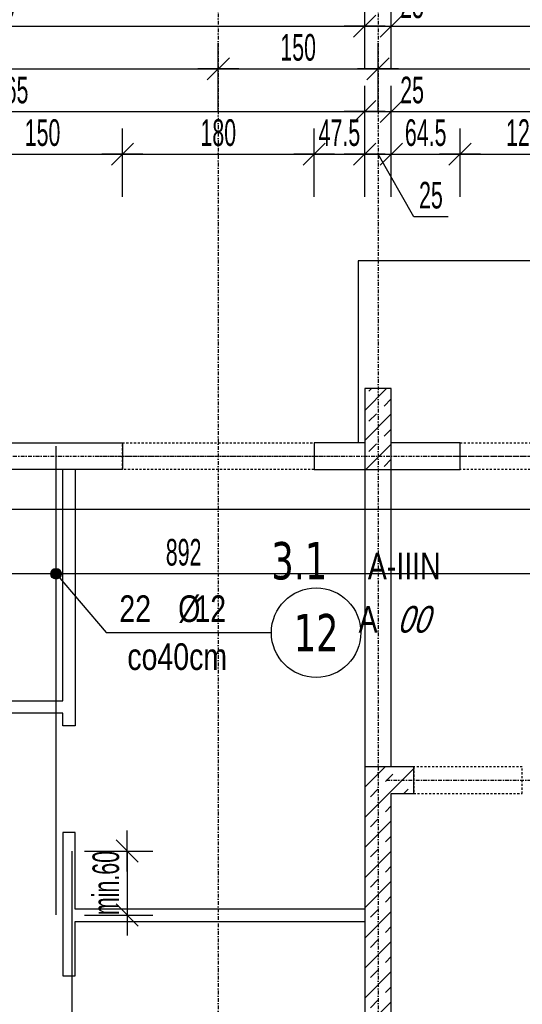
# Model space of a CAD drawing. Header units: millimetres. Extents: x -9646 to 8439, y -19398 to -14733.
# Tile 29 of 49: x -4163 to -3691, y -16368 to -15444. Entities that reach past the tile are written whole.
import ezdxf
from ezdxf.enums import TextEntityAlignment as Align

# ---------------------------------------------------------------- set-up
doc = ezdxf.new("R2010")
doc.units = ezdxf.units.MM
doc.header["$LTSCALE"] = 10
doc.linetypes.add('MO', pattern=[0.7, 0.35, -0.17, 0.01, -0.17])
doc.linetypes.add('MP', pattern=[0.36, 0.2, -0.16])
for name, color, linetype in [('BA_szr', 1, 'Continuous'), ('BA_wym', 1, 'Continuous'), ('BD_lpm', 1, 'MP'), ('BD_osm', 1, 'MO'), ('BD_wic', 1, 'Continuous'), ('BD_wig', 3, 'Continuous'), ('BZ_odn', 1, 'Continuous'), ('BZ_opi1', 7, 'Continuous'), ('BZ_opi2', 4, 'Continuous'), ('BZ_P_wid', 3, 'Continuous'), ('BZ_wym', 1, 'Continuous')]:
    doc.layers.add(name, color=color, linetype=linetype)
doc.layers.add('BZ_pom', color=6, linetype='Continuous', plot=False)
doc.styles.add('BIKTBG', font='tahoma.ttf', dxfattribs={"width": 0.85})
doc.styles.add('BIKTS', font='bikromsw.shx', dxfattribs={"width": 0.8})
doc.styles.add('BIKWYM', font='bikromsw.shx', dxfattribs={"width": 0.6})
doc.dimstyles.new('BA_KR_100_cm', dxfattribs={"dimtxt": 25, "dimasz": 1.666667, "dimexe": 24, "dimexo": 0, "dimgap": 0, "dimtad": 0, "dimdec": 1, "dimrnd": 0.5, "dimzin": 9, "dimdsep": 46, "dimtxsty": 'BIKWYM', "dimblk": 'WYM-KR', "dimcen": 0, "dimdle": 20, "dimclrd": 256, "dimclre": 256, "dimclrt": 2, "dimadec": 0, "dimazin": 0, "dimtfac": 0.033333, "dimtdec": 1, "dimtmove": 0, "dimatfit": 3, "dimldrblk": 'WYM-KR', "dimfxl": 25, "dimfxlon": 1, "dimtvp": 0.8, "dimtolj": 1, "dimarcsym": 0})
doc.dimstyles.new('BZ_KP_100_cm', dxfattribs={"dimtxt": 25, "dimasz": 1.666667, "dimexe": 24, "dimexo": 0, "dimgap": 0, "dimtad": 0, "dimdec": 1, "dimrnd": 0.5, "dimzin": 9, "dimdsep": 46, "dimtxsty": 'BIKWYM', "dimblk": 'WYM-KR', "dimblk1": 'WYM-KP', "dimblk2": 'WYM-KP', "dimsah": 1, "dimcen": 0, "dimdle": 20, "dimclrd": 256, "dimclre": 256, "dimclrt": 7, "dimadec": 0, "dimazin": 0, "dimtfac": 0.033333, "dimtdec": 1, "dimtmove": 0, "dimatfit": 3, "dimldrblk": 'WYM-KP', "dimfxl": 1, "dimtvp": 0.8, "dimtolj": 1, "dimarcsym": 0})
doc.dimstyles.new('BZ_KR_100_cm', dxfattribs={"dimtxt": 25, "dimasz": 1.666667, "dimexe": 24, "dimexo": 0, "dimgap": 0, "dimtad": 0, "dimdec": 1, "dimrnd": 0.5, "dimzin": 9, "dimdsep": 46, "dimtxsty": 'BIKWYM', "dimblk": 'WYM-KR', "dimcen": 0, "dimdle": 20, "dimclrd": 256, "dimclre": 256, "dimclrt": 7, "dimadec": 0, "dimazin": 0, "dimtfac": 0.033333, "dimtdec": 1, "dimtmove": 0, "dimatfit": 3, "dimldrblk": 'WYM-KR', "dimfxl": 1, "dimtvp": 0.8, "dimtolj": 1, "dimarcsym": 0})
doc.dimstyles.new('BZ_ST_100_cm', dxfattribs={"dimtxt": 25, "dimasz": 1.666667, "dimexe": 24, "dimexo": 0, "dimgap": 0, "dimtad": 0, "dimdec": 1, "dimrnd": 0.5, "dimdsep": 46, "dimtxsty": 'BIKWYM', "dimblk": 'WYM-ST', "dimcen": 0, "dimdle": 20, "dimclrd": 256, "dimclre": 256, "dimclrt": 7, "dimadec": 0, "dimazin": 0, "dimtfac": 0.033333, "dimtdec": 1, "dimtix": 1, "dimtmove": 2, "dimatfit": 3, "dimldrblk": 'WYM-ST', "dimfxl": 25, "dimfxlon": 1, "dimtvp": 0.8, "dimtolj": 1, "dimtzin": 0, "dimarcsym": 0})

# ---------------------------------------------------------------- blocks, each defined once
blk = doc.blocks.new('WYM-KR')
at = {"color": 7, "linetype": 'ByBlock'}
blk.add_line((6.24, 6.24), (-6.24, -6.24), dxfattribs=at)
at = {"linetype": 'ByBlock'}
blk.add_line((11.52, 0), (-11.52, 0), dxfattribs=at)
blk = doc.blocks.new('*D189')
at = {"layer": 'BA_wym', "lineweight": -2}
for p, q in [((-4216.9, -15610.3), (-4216.9, -15546.3)), ((-4066.9, -15610.3), (-4066.9, -15546.3)), ((-4215.24, -15570.3), (-4068.57, -15570.3))]:
    blk.add_line(p, q, dxfattribs=at)
at = {"layer": 'Defpoints', "color": 0}
for p in [(-4066.9, -15570.3), (-4216.9, -15841.31), (-4066.9, -15841.31)]:
    blk.add_point(p, dxfattribs=at)
at = {"layer": 'BA_wym', "lineweight": -2, "xscale": 1.666666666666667, "yscale": 1.666666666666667, "zscale": 1.666666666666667, "rotation": 180}
blk.add_blockref('WYM-KR', (-4216.9, -15570.3), dxfattribs=at)
at = {"layer": 'BA_wym', "lineweight": -2, "xscale": 1.666666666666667, "yscale": 1.666666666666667, "zscale": 1.666666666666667}
blk.add_blockref('WYM-KR', (-4066.9, -15570.3), dxfattribs=at)
at = {"layer": 'BA_wym', "color": 2, "insert": (-4141.9, -15550.3), "char_height": 25, "attachment_point": 5, "style": 'BIKWYM'}
blk.add_mtext('\\A1;150', dxfattribs=at)
blk = doc.blocks.new('*D190')
at = {"layer": 'BA_wym', "lineweight": -2}
for p, q in [((-4066.9, -15610.3), (-4066.9, -15546.3)), ((-3886.9, -15610.3), (-3886.9, -15546.3)), ((-4065.24, -15570.3), (-3888.57, -15570.3))]:
    blk.add_line(p, q, dxfattribs=at)
at = {"layer": 'Defpoints', "color": 0}
for p in [(-3886.9, -15570.3), (-4066.9, -15841.31), (-3886.9, -15841.31)]:
    blk.add_point(p, dxfattribs=at)
at = {"layer": 'BA_wym', "lineweight": -2, "xscale": 1.666666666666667, "yscale": 1.666666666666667, "zscale": 1.666666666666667, "rotation": 180}
blk.add_blockref('WYM-KR', (-4066.9, -15570.3), dxfattribs=at)
at = {"layer": 'BA_wym', "lineweight": -2, "xscale": 1.666666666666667, "yscale": 1.666666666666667, "zscale": 1.666666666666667}
blk.add_blockref('WYM-KR', (-3886.9, -15570.3), dxfattribs=at)
at = {"layer": 'BA_wym', "color": 2, "insert": (-3976.9, -15550.3), "char_height": 25, "attachment_point": 5, "style": 'BIKWYM'}
blk.add_mtext('\\A1;180', dxfattribs=at)
blk = doc.blocks.new('*D191')
at = {"layer": 'BA_wym', "lineweight": -2}
for p, q in [((-3886.9, -15610.3), (-3886.9, -15546.3)), ((-3839.4, -15610.3), (-3839.4, -15546.3)), ((-3888.57, -15570.3), (-3890.24, -15570.3)), ((-3886.9, -15570.3), (-3839.4, -15570.3)), ((-3837.74, -15570.3), (-3836.07, -15570.3))]:
    blk.add_line(p, q, dxfattribs=at)
at = {"layer": 'Defpoints', "color": 0}
for p in [(-3839.4, -15570.3), (-3839.4, -15790.31), (-3886.9, -15841.31)]:
    blk.add_point(p, dxfattribs=at)
at = {"layer": 'BA_wym', "lineweight": -2, "xscale": 1.666666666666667, "yscale": 1.666666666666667, "zscale": 1.666666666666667}
blk.add_blockref('WYM-KR', (-3886.9, -15570.3), dxfattribs=at)
at = {"layer": 'BA_wym', "lineweight": -2, "xscale": 1.666666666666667, "yscale": 1.666666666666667, "zscale": 1.666666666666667, "rotation": 180}
blk.add_blockref('WYM-KR', (-3839.4, -15570.3), dxfattribs=at)
at = {"layer": 'BA_wym', "color": 2, "insert": (-3863.15, -15550.3), "char_height": 25, "attachment_point": 5, "style": 'BIKWYM'}
blk.add_mtext('\\A1;47.5', dxfattribs=at)
blk = doc.blocks.new('*D192')
at = {"layer": 'BA_wym', "lineweight": -2}
for p, q in [((-3839.4, -15610.3), (-3839.4, -15546.3)), ((-3814.4, -15610.3), (-3814.4, -15546.3)), ((-3841.07, -15570.3), (-3842.74, -15570.3)), ((-3839.4, -15570.3), (-3814.4, -15570.3)), ((-3793.41, -15629.02), (-3826.9, -15570.3)), ((-3812.74, -15570.3), (-3811.07, -15570.3)), ((-3761.02, -15629.02), (-3793.41, -15629.02))]:
    blk.add_line(p, q, dxfattribs=at)
at = {"layer": 'Defpoints', "color": 0}
for p in [(-3814.4, -15570.3), (-3839.4, -15790.31), (-3814.4, -15790.31)]:
    blk.add_point(p, dxfattribs=at)
at = {"layer": 'BA_wym', "lineweight": -2, "xscale": 1.666666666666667, "yscale": 1.666666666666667, "zscale": 1.666666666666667}
blk.add_blockref('WYM-KR', (-3839.4, -15570.3), dxfattribs=at)
at = {"layer": 'BA_wym', "lineweight": -2, "xscale": 1.666666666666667, "yscale": 1.666666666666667, "zscale": 1.666666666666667, "rotation": 180}
blk.add_blockref('WYM-KR', (-3814.4, -15570.3), dxfattribs=at)
at = {"layer": 'BA_wym', "color": 2, "insert": (-3777.22, -15609.02), "char_height": 25, "attachment_point": 5, "style": 'BIKWYM'}
blk.add_mtext('\\A1;25', dxfattribs=at)
blk = doc.blocks.new('*D193')
at = {"layer": 'BA_wym', "lineweight": -2}
for p, q in [((-3814.4, -15610.3), (-3814.4, -15546.3)), ((-3749.9, -15610.3), (-3749.9, -15546.3)), ((-3812.74, -15570.3), (-3751.57, -15570.3))]:
    blk.add_line(p, q, dxfattribs=at)
at = {"layer": 'Defpoints', "color": 0}
for p in [(-3749.9, -15570.3), (-3814.4, -15790.31), (-3749.9, -15841.31)]:
    blk.add_point(p, dxfattribs=at)
at = {"layer": 'BA_wym', "lineweight": -2, "xscale": 1.666666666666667, "yscale": 1.666666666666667, "zscale": 1.666666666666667, "rotation": 180}
blk.add_blockref('WYM-KR', (-3814.4, -15570.3), dxfattribs=at)
at = {"layer": 'BA_wym', "lineweight": -2, "xscale": 1.666666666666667, "yscale": 1.666666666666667, "zscale": 1.666666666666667}
blk.add_blockref('WYM-KR', (-3749.9, -15570.3), dxfattribs=at)
at = {"layer": 'BA_wym', "color": 2, "insert": (-3782.15, -15550.3), "char_height": 25, "attachment_point": 5, "style": 'BIKWYM'}
blk.add_mtext('\\A1;64.5', dxfattribs=at)
blk = doc.blocks.new('*D194')
at = {"layer": 'BA_wym', "lineweight": -2}
for p, q in [((-3749.9, -15610.3), (-3749.9, -15546.3)), ((-3629.9, -15610.3), (-3629.9, -15546.3)), ((-3748.24, -15570.3), (-3631.57, -15570.3))]:
    blk.add_line(p, q, dxfattribs=at)
at = {"layer": 'Defpoints', "color": 0}
for p in [(-3629.9, -15570.3), (-3749.9, -15841.31), (-3629.9, -15841.31)]:
    blk.add_point(p, dxfattribs=at)
at = {"layer": 'BA_wym', "lineweight": -2, "xscale": 1.666666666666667, "yscale": 1.666666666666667, "zscale": 1.666666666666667, "rotation": 180}
blk.add_blockref('WYM-KR', (-3749.9, -15570.3), dxfattribs=at)
at = {"layer": 'BA_wym', "lineweight": -2, "xscale": 1.666666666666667, "yscale": 1.666666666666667, "zscale": 1.666666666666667}
blk.add_blockref('WYM-KR', (-3629.9, -15570.3), dxfattribs=at)
at = {"layer": 'BA_wym', "color": 2, "insert": (-3689.9, -15550.3), "char_height": 25, "attachment_point": 5, "style": 'BIKWYM'}
blk.add_mtext('\\A1;120', dxfattribs=at)
blk = doc.blocks.new('*D210')
at = {"layer": 'BA_wym', "lineweight": -2}
for p, q in [((-4504.4, -15570.3), (-4504.4, -15506.3)), ((-3839.4, -15570.3), (-3839.4, -15506.3)), ((-4502.74, -15530.3), (-3841.07, -15530.3))]:
    blk.add_line(p, q, dxfattribs=at)
at = {"layer": 'Defpoints', "color": 0}
for p in [(-3839.4, -15530.3), (-3839.4, -15790.31), (-4504.4, -15841.31)]:
    blk.add_point(p, dxfattribs=at)
at = {"layer": 'BA_wym', "lineweight": -2, "xscale": 1.666666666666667, "yscale": 1.666666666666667, "zscale": 1.666666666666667, "rotation": 180}
blk.add_blockref('WYM-KR', (-4504.4, -15530.3), dxfattribs=at)
at = {"layer": 'BA_wym', "lineweight": -2, "xscale": 1.666666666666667, "yscale": 1.666666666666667, "zscale": 1.666666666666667}
blk.add_blockref('WYM-KR', (-3839.4, -15530.3), dxfattribs=at)
at = {"layer": 'BA_wym', "color": 2, "insert": (-4171.9, -15510.3), "char_height": 25, "attachment_point": 5, "style": 'BIKWYM'}
blk.add_mtext('\\A1;665', dxfattribs=at)
blk = doc.blocks.new('*D211')
at = {"layer": 'BA_wym', "lineweight": -2}
for p, q in [((-3839.4, -15570.3), (-3839.4, -15506.3)), ((-3814.4, -15570.3), (-3814.4, -15506.3)), ((-3841.07, -15530.3), (-3842.73, -15530.3)), ((-3839.4, -15530.3), (-3814.4, -15530.3)), ((-3812.74, -15530.3), (-3778.69, -15530.3))]:
    blk.add_line(p, q, dxfattribs=at)
at = {"layer": 'Defpoints', "color": 0}
for p in [(-3814.4, -15530.3), (-3839.4, -15790.31), (-3814.4, -15790.31)]:
    blk.add_point(p, dxfattribs=at)
at = {"layer": 'BA_wym', "lineweight": -2, "xscale": 1.666666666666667, "yscale": 1.666666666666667, "zscale": 1.666666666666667}
blk.add_blockref('WYM-KR', (-3839.4, -15530.3), dxfattribs=at)
at = {"layer": 'BA_wym', "lineweight": -2, "xscale": 1.666666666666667, "yscale": 1.666666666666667, "zscale": 1.666666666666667, "rotation": 180}
blk.add_blockref('WYM-KR', (-3814.4, -15530.3), dxfattribs=at)
at = {"layer": 'BA_wym', "color": 2, "insert": (-3794.88, -15510.3), "char_height": 25, "attachment_point": 5, "style": 'BIKWYM'}
blk.add_mtext('\\A1;25', dxfattribs=at)
blk = doc.blocks.new('*D212')
at = {"layer": 'BA_wym', "lineweight": -2}
for p, q in [((-3814.4, -15570.3), (-3814.4, -15506.3)), ((-3239.4, -15570.3), (-3239.4, -15506.3)), ((-3812.74, -15530.3), (-3241.07, -15530.3))]:
    blk.add_line(p, q, dxfattribs=at)
at = {"layer": 'Defpoints', "color": 0}
for p in [(-3239.4, -15530.3), (-3814.4, -15790.31), (-3239.4, -15866.31)]:
    blk.add_point(p, dxfattribs=at)
at = {"layer": 'BA_wym', "lineweight": -2, "xscale": 1.666666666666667, "yscale": 1.666666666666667, "zscale": 1.666666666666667, "rotation": 180}
blk.add_blockref('WYM-KR', (-3814.4, -15530.3), dxfattribs=at)
at = {"layer": 'BA_wym', "lineweight": -2, "xscale": 1.666666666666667, "yscale": 1.666666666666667, "zscale": 1.666666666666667}
blk.add_blockref('WYM-KR', (-3239.4, -15530.3), dxfattribs=at)
at = {"layer": 'BA_wym', "color": 2, "insert": (-3526.9, -15510.3), "char_height": 25, "attachment_point": 5, "style": 'BIKWYM'}
blk.add_mtext('\\A1;575', dxfattribs=at)
blk = doc.blocks.new('*D219')
at = {"layer": 'BA_wym', "lineweight": -2}
for p, q in [((-4516.9, -15530.3), (-4516.9, -15466.3)), ((-3976.9, -15530.3), (-3976.9, -15466.3)), ((-4515.24, -15490.3), (-3978.57, -15490.3))]:
    blk.add_line(p, q, dxfattribs=at)
at = {"layer": 'Defpoints', "color": 0}
for p in [(-3976.9, -15490.3), (-4516.9, -15841.31), (-3976.9, -15836.59)]:
    blk.add_point(p, dxfattribs=at)
at = {"layer": 'BA_wym', "lineweight": -2, "xscale": 1.666666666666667, "yscale": 1.666666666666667, "zscale": 1.666666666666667, "rotation": 180}
blk.add_blockref('WYM-KR', (-4516.9, -15490.3), dxfattribs=at)
at = {"layer": 'BA_wym', "lineweight": -2, "xscale": 1.666666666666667, "yscale": 1.666666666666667, "zscale": 1.666666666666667}
blk.add_blockref('WYM-KR', (-3976.9, -15490.3), dxfattribs=at)
at = {"layer": 'BA_wym', "color": 2, "insert": (-4246.9, -15470.3), "char_height": 25, "attachment_point": 5, "style": 'BIKWYM'}
blk.add_mtext('\\A1;540', dxfattribs=at)
blk = doc.blocks.new('*D220')
at = {"layer": 'BA_wym', "lineweight": -2}
for p, q in [((-3976.9, -15530.3), (-3976.9, -15466.3)), ((-3826.9, -15530.3), (-3826.9, -15466.3)), ((-3975.24, -15490.3), (-3828.57, -15490.3))]:
    blk.add_line(p, q, dxfattribs=at)
at = {"layer": 'Defpoints', "color": 0}
for p in [(-3826.9, -15490.3), (-3826.9, -15670.3), (-3976.9, -15836.59)]:
    blk.add_point(p, dxfattribs=at)
at = {"layer": 'BA_wym', "lineweight": -2, "xscale": 1.666666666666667, "yscale": 1.666666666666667, "zscale": 1.666666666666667, "rotation": 180}
blk.add_blockref('WYM-KR', (-3976.9, -15490.3), dxfattribs=at)
at = {"layer": 'BA_wym', "lineweight": -2, "xscale": 1.666666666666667, "yscale": 1.666666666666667, "zscale": 1.666666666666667}
blk.add_blockref('WYM-KR', (-3826.9, -15490.3), dxfattribs=at)
at = {"layer": 'BA_wym', "color": 2, "insert": (-3901.9, -15470.3), "char_height": 25, "attachment_point": 5, "style": 'BIKWYM'}
blk.add_mtext('\\A1;150', dxfattribs=at)
blk = doc.blocks.new('*D221')
at = {"layer": 'BA_wym', "lineweight": -2}
for p, q in [((-3826.9, -15530.3), (-3826.9, -15466.3)), ((-3226.9, -15530.3), (-3226.9, -15466.3)), ((-3825.24, -15490.3), (-3228.57, -15490.3))]:
    blk.add_line(p, q, dxfattribs=at)
at = {"layer": 'Defpoints', "color": 0}
for p in [(-3226.9, -15490.3), (-3826.9, -15670.3), (-3226.9, -15841.31)]:
    blk.add_point(p, dxfattribs=at)
at = {"layer": 'BA_wym', "lineweight": -2, "xscale": 1.666666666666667, "yscale": 1.666666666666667, "zscale": 1.666666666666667, "rotation": 180}
blk.add_blockref('WYM-KR', (-3826.9, -15490.3), dxfattribs=at)
at = {"layer": 'BA_wym', "lineweight": -2, "xscale": 1.666666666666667, "yscale": 1.666666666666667, "zscale": 1.666666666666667}
blk.add_blockref('WYM-KR', (-3226.9, -15490.3), dxfattribs=at)
at = {"layer": 'BA_wym', "color": 2, "insert": (-3526.9, -15470.3), "char_height": 25, "attachment_point": 5, "style": 'BIKWYM'}
blk.add_mtext('\\A1;600', dxfattribs=at)
blk = doc.blocks.new('*D226')
at = {"layer": 'BA_wym', "lineweight": -2}
for p, q in [((-4529.4, -15450.3), (-4529.4, -15386.3)), ((-1924.4, -15450.3), (-1924.4, -15386.3)), ((-4527.74, -15410.3), (-1926.07, -15410.3))]:
    blk.add_line(p, q, dxfattribs=at)
at = {"layer": 'Defpoints', "color": 0}
for p in [(-1924.4, -15410.3), (-4529.4, -15841.31), (-1924.4, -15841.31)]:
    blk.add_point(p, dxfattribs=at)
at = {"layer": 'BA_wym', "lineweight": -2, "xscale": 1.666666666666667, "yscale": 1.666666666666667, "zscale": 1.666666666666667, "rotation": 180}
blk.add_blockref('WYM-KR', (-4529.4, -15410.3), dxfattribs=at)
at = {"layer": 'BA_wym', "lineweight": -2, "xscale": 1.666666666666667, "yscale": 1.666666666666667, "zscale": 1.666666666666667}
blk.add_blockref('WYM-KR', (-1924.4, -15410.3), dxfattribs=at)
at = {"layer": 'BA_wym', "color": 2, "insert": (-3226.9, -15390.3), "char_height": 25, "attachment_point": 5, "style": 'BIKWYM'}
blk.add_mtext('\\A1;2605', dxfattribs=at)
blk = doc.blocks.new('*D227')
at = {"layer": 'BA_wym', "lineweight": -2}
for p, q in [((-4529.4, -15490.3), (-4529.4, -15426.3)), ((-3839.4, -15490.3), (-3839.4, -15426.3)), ((-4527.74, -15450.3), (-3841.07, -15450.3))]:
    blk.add_line(p, q, dxfattribs=at)
at = {"layer": 'Defpoints', "color": 0}
for p in [(-3839.4, -15450.3), (-3839.4, -15790.31), (-4529.4, -15841.31)]:
    blk.add_point(p, dxfattribs=at)
at = {"layer": 'BA_wym', "lineweight": -2, "xscale": 1.666666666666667, "yscale": 1.666666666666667, "zscale": 1.666666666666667, "rotation": 180}
blk.add_blockref('WYM-KR', (-4529.4, -15450.3), dxfattribs=at)
at = {"layer": 'BA_wym', "lineweight": -2, "xscale": 1.666666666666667, "yscale": 1.666666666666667, "zscale": 1.666666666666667}
blk.add_blockref('WYM-KR', (-3839.4, -15450.3), dxfattribs=at)
at = {"layer": 'BA_wym', "color": 2, "insert": (-4184.4, -15430.3), "char_height": 25, "attachment_point": 5, "style": 'BIKWYM'}
blk.add_mtext('\\A1;690', dxfattribs=at)
blk = doc.blocks.new('*D228')
at = {"layer": 'BA_wym', "lineweight": -2}
for p, q in [((-3814.4, -15490.3), (-3814.4, -15426.3)), ((-2639.41, -15490.3), (-2639.41, -15426.3)), ((-3812.73, -15450.3), (-2641.08, -15450.3))]:
    blk.add_line(p, q, dxfattribs=at)
at = {"layer": 'Defpoints', "color": 0}
for p in [(-2639.41, -15450.3), (-3814.4, -15790.31), (-2639.41, -15790.31)]:
    blk.add_point(p, dxfattribs=at)
at = {"layer": 'BA_wym', "lineweight": -2, "xscale": 1.666666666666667, "yscale": 1.666666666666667, "zscale": 1.666666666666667, "rotation": 180}
blk.add_blockref('WYM-KR', (-3814.4, -15450.3), dxfattribs=at)
at = {"layer": 'BA_wym', "lineweight": -2, "xscale": 1.666666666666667, "yscale": 1.666666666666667, "zscale": 1.666666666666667}
blk.add_blockref('WYM-KR', (-2639.41, -15450.3), dxfattribs=at)
at = {"layer": 'BA_wym', "color": 2, "insert": (-3226.91, -15430.3), "char_height": 25, "attachment_point": 5, "style": 'BIKWYM'}
blk.add_mtext('\\A1;1175', dxfattribs=at)
blk = doc.blocks.new('*D301')
at = {"layer": 'BA_wym', "lineweight": -2}
for p, q in [((-4935.4, -15790.29), (-4984.4, -15790.29)), ((-4960.4, -15839.64), (-4960.4, -15791.96)), ((-4935.4, -15841.31), (-4984.4, -15841.31))]:
    blk.add_line(p, q, dxfattribs=at)
at = {"layer": 'Defpoints', "color": 0}
for p in [(-4960.4, -15790.29), (-3839.4, -15790.29), (-4529.4, -15841.31)]:
    blk.add_point(p, dxfattribs=at)
at = {"layer": 'BA_wym', "lineweight": -2, "xscale": 1.666666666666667, "yscale": 1.666666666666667, "zscale": 1.666666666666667}
for p, rotation in [((-4960.4, -15790.29), 90), ((-4960.4, -15841.31), 270)]:
    blk.add_blockref('WYM-KR', p, dxfattribs=dict(at, rotation=rotation))
at = {"layer": 'BA_wym', "color": 2, "insert": (-4980.4, -15815.8), "char_height": 25, "attachment_point": 5, "rotation": 90, "style": 'BIKWYM'}
blk.add_mtext('\\A1;51', dxfattribs=at)
blk = doc.blocks.new('*D304')
at = {"layer": 'BA_wym', "lineweight": -2}
for p, q in [((-4975.4, -15790.31), (-5024.4, -15790.31)), ((-5000.4, -15791.98), (-5000.4, -17835.64)), ((-4975.4, -17837.31), (-5024.4, -17837.31))]:
    blk.add_line(p, q, dxfattribs=at)
at = {"layer": 'Defpoints', "color": 0}
for p in [(-3839.4, -15790.31), (-5000.4, -17837.31), (-4529.4, -17837.31)]:
    blk.add_point(p, dxfattribs=at)
at = {"layer": 'BA_wym', "lineweight": -2, "xscale": 1.666666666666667, "yscale": 1.666666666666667, "zscale": 1.666666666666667}
for p, rotation in [((-5000.4, -15790.31), 90), ((-5000.4, -17837.31), 270)]:
    blk.add_blockref('WYM-KR', p, dxfattribs=dict(at, rotation=rotation))
at = {"layer": 'BA_wym', "color": 2, "insert": (-5020.4, -16813.81), "char_height": 25, "attachment_point": 5, "rotation": 90, "style": 'BIKWYM'}
blk.add_mtext('\\A1;2047', dxfattribs=at)
blk = doc.blocks.new('*D333')
at = {"layer": 'BA_wym', "lineweight": -2}
for p, q in [((-3839.4, -15490.3), (-3839.4, -15426.3)), ((-3814.4, -15490.3), (-3814.4, -15426.3)), ((-3841.07, -15450.3), (-3842.74, -15450.3)), ((-3839.4, -15450.3), (-3814.4, -15450.3)), ((-3812.73, -15450.3), (-3778.69, -15450.3))]:
    blk.add_line(p, q, dxfattribs=at)
at = {"layer": 'Defpoints', "color": 0}
for p in [(-3814.4, -15450.3), (-3839.4, -15790.31), (-3814.4, -15790.31)]:
    blk.add_point(p, dxfattribs=at)
at = {"layer": 'BA_wym', "lineweight": -2, "xscale": 1.666666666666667, "yscale": 1.666666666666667, "zscale": 1.666666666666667}
blk.add_blockref('WYM-KR', (-3839.4, -15450.3), dxfattribs=at)
at = {"layer": 'BA_wym', "lineweight": -2, "xscale": 1.666666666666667, "yscale": 1.666666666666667, "zscale": 1.666666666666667, "rotation": 180}
blk.add_blockref('WYM-KR', (-3814.4, -15450.3), dxfattribs=at)
at = {"layer": 'BA_wym', "color": 2, "insert": (-3794.88, -15430.3), "char_height": 25, "attachment_point": 5, "style": 'BIKWYM'}
blk.add_mtext('\\A1;25', dxfattribs=at)
blk = doc.blocks.new('*D336')
at = {"layer": 'BA_wym', "lineweight": -2}
for p, q in [((-4700.4, -15410.3), (-4700.4, -15346.3)), ((-1753.4, -15410.3), (-1753.4, -15346.3)), ((-4698.74, -15370.3), (-1755.07, -15370.3))]:
    blk.add_line(p, q, dxfattribs=at)
at = {"layer": 'Defpoints', "color": 0}
for p in [(-1753.4, -15370.3), (-4700.4, -16103.81), (-1753.4, -16103.81)]:
    blk.add_point(p, dxfattribs=at)
at = {"layer": 'BA_wym', "lineweight": -2, "xscale": 1.666666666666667, "yscale": 1.666666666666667, "zscale": 1.666666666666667, "rotation": 180}
blk.add_blockref('WYM-KR', (-4700.4, -15370.3), dxfattribs=at)
at = {"layer": 'BA_wym', "lineweight": -2, "xscale": 1.666666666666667, "yscale": 1.666666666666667, "zscale": 1.666666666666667}
blk.add_blockref('WYM-KR', (-1753.4, -15370.3), dxfattribs=at)
at = {"layer": 'BA_wym', "color": 2, "insert": (-3226.9, -15350.3), "char_height": 25, "attachment_point": 5, "style": 'BIKWYM'}
blk.add_mtext('\\A1;2947', dxfattribs=at)
blk = doc.blocks.new('WYM-ST')
blk.add_hatch(color=256).paths.add_polyline_path([(-13, 2.88), (0, 0), (-13, -2.88)])
blk.add_lwpolyline([(0, 0), (-13, 2.88), (-13, -2.88), (0, 0)])
blk = doc.blocks.new('*D363')
at = {"layer": 'BA_wym', "lineweight": -2}
for p, q in [((-4504.4, -15939.08), (-4504.4, -15988.08)), ((-3612.4, -15989.08), (-3612.4, -15940.08)), ((-3614.07, -15964.08), (-4502.74, -15964.08))]:
    blk.add_line(p, q, dxfattribs=at)
at = {"layer": 'Defpoints', "color": 0}
for p in [(-4504.4, -15866.31), (-4504.4, -15964.08), (-3612.4, -16369.31)]:
    blk.add_point(p, dxfattribs=at)
at = {"layer": 'BA_wym', "lineweight": -2, "xscale": 1.666666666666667, "yscale": 1.666666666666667, "zscale": 1.666666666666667, "rotation": 180}
blk.add_blockref('WYM-ST', (-4504.4, -15964.08), dxfattribs=at)
at = {"layer": 'BA_wym', "lineweight": -2, "xscale": 1.666666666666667, "yscale": 1.666666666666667, "zscale": 1.666666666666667}
blk.add_blockref('WYM-ST', (-3612.4, -15964.08), dxfattribs=at)
at = {"layer": 'BA_wym', "color": 7, "insert": (-4009.42, -15944.08), "char_height": 25, "attachment_point": 5, "style": 'BIKWYM'}
blk.add_mtext('\\A1;892', dxfattribs=at)
blk = doc.blocks.new('WYM-KP')
blk.add_hatch(color=256).paths.add_polyline_path([(3, 0, 1), (-3, 0, 1)])
blk.add_circle((0, 0), 3)
blk = doc.blocks.new('bik_BlkOpPret', base_point=(1524.45, 7050.26))
at = {"layer": 'BZ_opi1', "style": 'BIKTS', "width": 0.6}
for tag, p in [('SZTUK', (1533.83, 7057.76)), ('PRZEDR_FI', (1554.72, 7057.76)), ('PRZEKROJ', (1563.29, 7057.76)), ('PRZEDR_L', (1533.83, 7024.01)), ('DLUGOSC', (1568.65, 7024.01)), ('UWAGA', (1533.83, 6997.76))]:
    blk.add_attdef(tag, p, '', height=18.75, dxfattribs=at)
at = {"layer": 'BZ_opi2', "style": 'BIKTBG', "width": 0.6}
blk.add_attdef('NUMER', text='', height=26.25, dxfattribs=at).set_placement((1620.77, 7050.26), align=Align.MIDDLE_CENTER)
at = {"layer": 'BZ_pom', "width": 0.6}
for tag, p, height, style in [('POZYCJA', (1589.27, 7087.76), 26.25, 'BIKTBG'), ('GATUNEK', (1630.22, 7087.76), 18.75, 'BIKTS'), ('METODA_L', (1639.09, 7050.26), 18.75, 'BIKTS'), ('EURO_KOD', (1663.74, 7050.26), 18.75, 'BIKTS')]:
    blk.add_attdef(tag, p, '', height=height, dxfattribs=dict(at, style=style))
at = {"layer": 'BZ_wym', "width": 0.6}
for tag, p, height, style, flags in [('PRZEDR_NR', (1533.83, 6969.63), 26.25, 'BIKTBG', 1), ('PRZEDR_SZT', (1533.83, 6941.51), 18.75, 'BIKTS', 1), ('TYP_PRETA', (1533.83, 6913.38), 18.75, 'BIKTS', 3), ('EURO_KOD_SEGMENTY', (1567.58, 6885.26), 18.75, 'BIKTS', 3), ('HAK_1', (1533.83, 6857.13), 18.75, 'BIKTS', 3), ('HAK_2', (1533.83, 6829.01), 18.75, 'BIKTS', 3), ('ID', (1533.83, 6800.88), 18.75, 'BIKTS', 3), ('ID_C', (1533.83, 6772.76), 18.75, 'BIKTS', 3), ('b_atr_0', (1533.83, 6744.63), 18.75, 'BIKTS', 3)]:
    blk.add_attdef(tag, p, '', height=height, dxfattribs=dict(at, style=style, flags=flags))
blk = doc.blocks.new('*D370')
at = {"layer": 'BZ_wym', "lineweight": -2}
for p, q in [((-4102.36, -16224.31), (-4038.36, -16224.31)), ((-4062.36, -16222.64), (-4062.36, -16220.98)), ((-4062.36, -16224.31), (-4062.36, -16284.31)), ((-4102.36, -16284.31), (-4038.36, -16284.31)), ((-4062.36, -16285.98), (-4062.36, -16287.64))]:
    blk.add_line(p, q, dxfattribs=at)
at = {"layer": 'Defpoints', "color": 0}
for p in [(-4114.25, -16224.31), (-4129.25, -16284.31), (-4062.36, -16284.31)]:
    blk.add_point(p, dxfattribs=at)
at = {"layer": 'BZ_wym', "lineweight": -2, "xscale": 1.666666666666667, "yscale": 1.666666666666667, "zscale": 1.666666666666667}
for p, rotation in [((-4062.36, -16224.31), 270), ((-4062.36, -16284.31), 90)]:
    blk.add_blockref('WYM-KR', p, dxfattribs=dict(at, rotation=rotation))
at = {"layer": 'BZ_wym', "color": 7, "insert": (-4082.36, -16254.31), "char_height": 25, "attachment_point": 5, "rotation": 90, "style": 'BIKWYM'}
blk.add_mtext('\\A1;min.60', dxfattribs=at)
blk = doc.blocks.new('*D374')
at = {"layer": 'BA_wym', "lineweight": -2}
for p, q in [((-4504.4, -15878.93), (-4504.4, -15927.93)), ((-1949.4, -15878.93), (-1949.4, -15927.93)), ((-1951.07, -15903.93), (-4502.74, -15903.93))]:
    blk.add_line(p, q, dxfattribs=at)
at = {"layer": 'Defpoints', "color": 0}
for p in [(-4504.4, -15866.31), (-1949.4, -15866.31), (-4504.4, -15903.93)]:
    blk.add_point(p, dxfattribs=at)
at = {"layer": 'BA_wym', "lineweight": -2, "xscale": 1.666666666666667, "yscale": 1.666666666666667, "zscale": 1.666666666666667, "rotation": 180}
blk.add_blockref('WYM-ST', (-4504.4, -15903.93), dxfattribs=at)
at = {"layer": 'BA_wym', "lineweight": -2, "xscale": 1.666666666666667, "yscale": 1.666666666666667, "zscale": 1.666666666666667}
blk.add_blockref('WYM-ST', (-1949.4, -15903.93), dxfattribs=at)
at = {"layer": 'BA_wym', "color": 7, "insert": (-3169.34, -15883.93), "char_height": 25, "attachment_point": 5, "style": 'BIKWYM'}
blk.add_mtext('\\A1;2555', dxfattribs=at)

msp = doc.modelspace()

# ---------------------------------------------------------------- hatches: boundary and pattern name
at = {"layer": 'BA_szr'}
h = msp.add_hatch(dxfattribs=at)
h.set_pattern_fill('BIK_ZELBET', color=256, scale=100, angle=45, pattern_type=2)
h.set_pattern_definition([(45, (-15453.18, -16931.161), (-14.142136, 14.142136), []), (45, (-15460.25, -16924.09), (-14.142136, 14.142136), [10, -10])])
h.paths.add_polyline_path([(-3839.4, -15866.31), (-3814.4, -15866.31), (-3814.4, -15790.31), (-3839.4, -15790.31)])
h = msp.add_hatch(dxfattribs=at)
h.set_pattern_fill('BIK_ZELBET', color=256, scale=100, angle=45, pattern_type=2)
h.set_pattern_definition([(45, (-9978.849, -19192.657), (-14.142136, 14.142136), []), (45, (-9985.92, -19185.586), (-14.142136, 14.142136), [10, -10])])
h.paths.add_polyline_path([(-3839.4, -16681.31), (-3839.4, -16706.31), (-3794.4, -16706.31), (-3794.4, -16681.31), (-3814.4, -16681.31), (-3814.4, -16170.31), (-3793.4, -16170.31), (-3793.4, -16145.31), (-3814.4, -16145.31), (-3839.4, -16145.31)])

# ---------------------------------------------------------------- linework, layer by layer
at = {"layer": 'BD_lpm'}
for points in [[(-3886.9, -15866.31), (-4066.9, -15866.31), (-4066.9, -15841.31), (-3886.9, -15841.31)], [(-3629.9, -15866.31), (-3749.9, -15866.31), (-3749.9, -15841.31), (-3629.9, -15841.31)], [(-3793.4, -16170.31), (-3691.4, -16170.31), (-3691.4, -16145.31), (-3793.4, -16145.31)]]:
    msp.add_lwpolyline(points, close=True, dxfattribs=at)
at = {"layer": 'BD_osm', "color": 5}
for p, q in [((-4091.9, -15853.81), (-3861.9, -15853.81)), ((-3774.9, -15853.81), (-3604.9, -15853.81)), ((-3819.4, -16157.81), (-3666.4, -16157.81))]:
    msp.add_line(p, q, dxfattribs=at)
at = {"layer": 'BD_osm'}
for points in [[(-3976.9, -15270.3), (-3976.9, -18342.76)], [(-3826.9, -15270.3), (-3826.9, -18342.76)], [(-5100.4, -15853.81), (-1353.4, -15853.81)]]:
    msp.add_lwpolyline(points, dxfattribs=at)
at = {"layer": 'BD_wic', "color": 9}
msp.add_lwpolyline([(-3401.94, -15841.31), (-3401.94, -15670.3), (-3845.4, -15670.3), (-3845.4, -15841.31)], dxfattribs=at)
at = {"layer": 'BD_wic', "color": 8}
for points in [[(-4111.4, -15866.31), (-4111.4, -16106.81), (-4122.9, -16106.81), (-4122.9, -16094.81), (-4194.9, -16094.81), (-4194.9, -16083.31), (-4122.9, -16083.31), (-4122.9, -15866.31)], [(-3839.4, -16278.81), (-4111.4, -16278.81), (-4111.4, -16206.81), (-4122.9, -16206.81), (-4122.9, -16341.31), (-4111.4, -16341.31), (-4111.4, -16290.31), (-3839.4, -16290.31)]]:
    msp.add_lwpolyline(points, dxfattribs=at)
at = {"layer": 'BD_wig'}
for points in [[(-3749.9, -15866.31), (-3749.9, -15841.31), (-3814.4, -15841.31), (-3814.4, -15790.31), (-3839.4, -15790.31), (-3839.4, -15841.31), (-3886.9, -15841.31), (-3886.9, -15866.31), (-3839.4, -15866.31), (-3839.4, -16681.31), (-3850.36, -16681.31), (-3850.36, -16706.31), (-3794.4, -16706.31), (-3794.4, -16681.31), (-3814.4, -16681.31), (-3814.4, -16170.31), (-3793.4, -16170.31), (-3793.4, -16145.31), (-3814.4, -16145.31), (-3814.4, -15866.31), (-3749.9, -15866.31)], [(-3814.4, -16145.31), (-3839.4, -16145.31)]]:
    msp.add_lwpolyline(points, dxfattribs=at)
for points in [[(-3839.4, -15866.31), (-3814.4, -15866.31), (-3814.4, -15790.31), (-3839.4, -15790.31)], [(-4066.9, -15866.31), (-4216.9, -15866.31), (-4216.9, -15841.31), (-4066.9, -15841.31)]]:
    msp.add_lwpolyline(points, close=True, dxfattribs=at)
at = {"layer": 'BZ_odn'}
msp.add_circle((-3885.04, -16019.36), 42, dxfattribs=at)
at = {"layer": 'BZ_P_wid', "color": 3, "const_width": 1.2}
for points in [[(-4129.25, -16284.31), (-4129.25, -15844.31)], [(-4114.25, -17204.31), (-4114.25, -16224.31)]]:
    msp.add_lwpolyline(points, dxfattribs=at)

# ---------------------------------------------------------------- block references
ref = msp.add_blockref('bik_BlkOpPret', (-4082.27, -16019.36))
ref.add_attrib('NUMER', '12', dxfattribs={"layer": 'BZ_opi2', "height": 35, "style": 'BIKTBG', "width": 0.8}).set_placement((-3885.04, -16019.36), align=Align.MIDDLE_CENTER)
ref.add_attrib('POZYCJA', '3.1', (-3927.04, -15969.36), dxfattribs={"layer": 'BZ_pom', "height": 35, "style": 'BIKTBG', "width": 0.8})
ref.add_attrib('SZTUK', '22', (-4069.77, -16009.36), dxfattribs={"layer": 'BZ_opi1', "height": 25, "style": 'BIKTS', "width": 0.8})
ref.add_attrib('GATUNEK', 'A-IIIN', (-3836.45, -15969.36), dxfattribs={"layer": 'BZ_pom', "height": 25, "style": 'BIKTS', "width": 0.8})
ref.add_attrib('PRZEKROJ', '12', (-3999.3, -16009.36), dxfattribs={"layer": 'BZ_opi1', "height": 25, "style": 'BIKTS', "width": 0.8})
ref.add_attrib('UWAGA', 'co40cm', (-4062.27, -16054.36), dxfattribs={"layer": 'BZ_opi1', "height": 25, "style": 'BIKTS', "width": 0.8})
ref.add_attrib('METODA_L', 'A', (-3845.13, -16019.36), dxfattribs={"layer": 'BZ_pom', "height": 25, "style": 'BIKTS', "width": 0.8})
ref.add_attrib('PRZEDR_FI', '%%c', (-4014.54, -16009.36), dxfattribs={"layer": 'BZ_opi1', "height": 25, "style": 'BIKTS', "width": 0.8})
ref.add_attrib('EURO_KOD', '00', (-3808.94, -16019.36), dxfattribs={"layer": 'BZ_pom', "height": 25, "style": 'BIKTS', "oblique": 18, "width": 0.8})

# ---------------------------------------------------------------- dimensions: what is measured, and where the dimension line sits
at = {"layer": 'BA_wym'}
for base, p1, p2, override, picture, middle in [((-1753.4, -15370.3), (-4700.4, -16103.81), (-1753.4, -16103.81), {"dimatfit": 1, "dimfxl": 40}, '*D336', (-3226.9, -15350.3)), ((-1924.4, -15410.3), (-4529.4, -15841.31), (-1924.4, -15841.31), {"dimatfit": 1, "dimfxl": 40}, '*D226', (-3226.9, -15390.3)), ((-3839.4, -15450.3), (-4529.4, -15841.31), (-3839.4, -15790.31), {"dimatfit": 1, "dimfxl": 40}, '*D227', (-4184.4, -15430.3)), ((-3814.4, -15450.3), (-3839.4, -15790.31), (-3814.4, -15790.31), {"dimatfit": 1, "dimfxl": 40}, '*D333', (-3794.88, -15430.3)), ((-2639.41, -15450.3), (-3814.4, -15790.31), (-2639.41, -15790.31), {"dimtmove": 1, "dimatfit": 1, "dimfxl": 40}, '*D228', (-3226.91, -15430.3)), ((-3976.9, -15490.3), (-4516.9, -15841.31), (-3976.9, -15836.59), {"dimtmove": 1, "dimatfit": 1, "dimfxl": 40}, '*D219', (-4246.9, -15470.3)), ((-3826.9, -15490.3), (-3976.9, -15836.59), (-3826.9, -15670.3), {"dimtmove": 1, "dimatfit": 1, "dimfxl": 40}, '*D220', (-3901.9, -15470.3)), ((-3226.9, -15490.3), (-3826.9, -15670.3), (-3226.9, -15841.31), {"dimtmove": 1, "dimatfit": 1, "dimfxl": 40}, '*D221', (-3526.9, -15470.3)), ((-3839.4, -15530.3), (-4504.4, -15841.31), (-3839.4, -15790.31), {"dimtmove": 1, "dimatfit": 1, "dimfxl": 40}, '*D210', (-4171.9, -15510.3)), ((-3814.4, -15530.3), (-3839.4, -15790.31), (-3814.4, -15790.31), {"dimblk": 'WYM-KR', "dimatfit": 1, "dimfxl": 40}, '*D211', (-3794.88, -15510.3)), ((-3239.4, -15530.3), (-3814.4, -15790.31), (-3239.4, -15866.31), {"dimtmove": 1, "dimatfit": 1, "dimfxl": 40}, '*D212', (-3526.9, -15510.3)), ((-4066.9, -15570.3), (-4216.9, -15841.31), (-4066.9, -15841.31), {"dimtmove": 1, "dimatfit": 1, "dimfxl": 40}, '*D189', (-4141.9, -15550.3)), ((-3886.9, -15570.3), (-4066.9, -15841.31), (-3886.9, -15841.31), {"dimtmove": 1, "dimatfit": 1, "dimfxl": 40}, '*D190', (-3976.9, -15550.3)), ((-3749.9, -15570.3), (-3814.4, -15790.31), (-3749.9, -15841.31), {"dimtmove": 1, "dimatfit": 1, "dimfxl": 40}, '*D193', (-3782.15, -15550.3)), ((-3629.9, -15570.3), (-3749.9, -15841.31), (-3629.9, -15841.31), {"dimtmove": 1, "dimatfit": 1, "dimfxl": 40}, '*D194', (-3689.9, -15550.3))]:
    dim = msp.add_linear_dim(base=base, p1=p1, p2=p2, dimstyle='BA_KR_100_cm', override=override, dxfattribs=at)
    dim.commit()
    dim.dimension.update_dxf_attribs({"geometry": picture, "text_midpoint": middle})
for base, p1, p2, dimstyle, override, picture, middle in [((-3839.4, -15570.3), (-3886.9, -15841.31), (-3839.4, -15790.31), 'BA_KR_100_cm', {"dimblk": 'WYM-KR', "dimatfit": 1, "dimfxl": 40}, '*D191', (-3863.15, -15570.3)), ((-3814.4, -15570.3), (-3839.4, -15790.31), (-3814.4, -15790.31), 'BA_KR_100_cm', {"dimtmove": 1, "dimatfit": 1, "dimfxl": 40}, '*D192', (-3793.41, -15629.02)), ((-4504.4, -15964.08), (-3612.4, -16369.31), (-4504.4, -15866.31), 'BZ_ST_100_cm', {"dimrnd": 1, "dimblk": 'WYM-ST'}, '*D363', (-4009.42, -15944.08)), ((-4504.4, -15903.93), (-1949.4, -15866.31), (-4504.4, -15866.31), 'BZ_ST_100_cm', {"dimrnd": 1, "dimblk": 'WYM-ST'}, '*D374', (-3169.34, -15883.93))]:
    dim = msp.add_linear_dim(base=base, p1=p1, p2=p2, dimstyle=dimstyle, override=override, dxfattribs=at)
    dim.commit()
    dim.dimension.update_dxf_attribs({"geometry": picture, "text_midpoint": middle, "dimtype": 160})
for base, p1, p2, picture, middle in [((-5000.4, -17837.31), (-3839.4, -15790.31), (-4529.4, -17837.31), '*D304', (-5020.4, -16813.81)), ((-4960.4, -15790.29), (-4529.4, -15841.31), (-3839.4, -15790.29), '*D301', (-4980.4, -15815.8))]:
    dim = msp.add_linear_dim(base=base, p1=p1, p2=p2, angle=90, dimstyle='BA_KR_100_cm', override={"dimatfit": 1}, dxfattribs=at)
    dim.commit()
    dim.dimension.update_dxf_attribs({"geometry": picture, "text_midpoint": middle})
at = {"layer": 'BZ_wym'}
dim = msp.add_linear_dim(base=(-4062.36, -16284.31), p1=(-4114.25, -16224.31), p2=(-4129.25, -16284.31), angle=270, text='min.60', dimstyle='BZ_KR_100_cm', override={"dimtxsty": 'BIKWYM', "dimatfit": 1, "dimfxl": 40, "dimfxlon": 1}, dxfattribs=at)
dim.commit()
dim.dimension.update_dxf_attribs({"geometry": '*D370', "text_midpoint": (-4062.36, -16254.31), "dimtype": 160})

# ---------------------------------------------------------------- leaders
at = {"layer": 'BZ_odn'}
msp.add_leader([(-4129.25, -15964.08), (-4082.27, -16019.36), (-3927.04, -16019.36)], dimstyle='BZ_KP_100_cm', dxfattribs=at)

doc.saveas('drawing.dxf')
